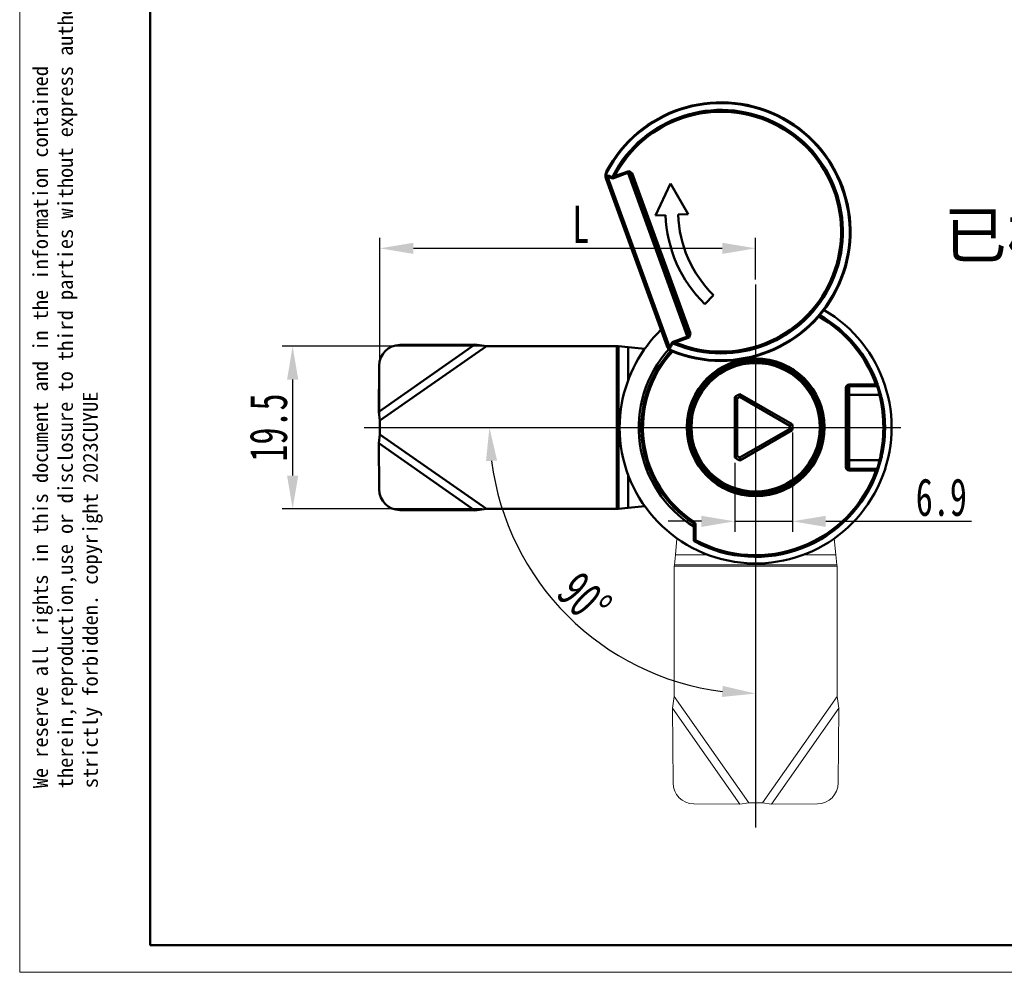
# Model space of a CAD drawing. Header units: millimetres. Extents: x 2881 to 3168, y 1602 to 1831.
# Tile 1 of 8: x 2881 to 2999, y 1602 to 1717. Entities that reach past the tile are written whole.
import ezdxf

# ---------------------------------------------------------------- set-up
doc = ezdxf.new("R2010")
doc.units = ezdxf.units.MM
doc.linetypes.add('CENTER', pattern=[10.16, 6.35, -1.27, 1.27, -1.27])
doc.linetypes.add('虚线', pattern=[2, 1, -1])
doc.layers.add('中心线层', color=1, linetype='CENTER')
for name, color, linetype, lineweight in [('尺寸线层', 3, 'Continuous', 18), ('粗实线层', 7, 'Continuous', 50), ('细实线层', 3, 'Continuous', 18), ('虚线层', 6, '虚线', 18)]:
    doc.layers.add(name, color=color, linetype=linetype, lineweight=lineweight)
doc.styles.get("Standard").update_dxf_attribs({"font": 'arial.ttf'})
doc.styles.add('标准', font='txt', dxfattribs={"width": 0.667})
doc.dimstyles.new('对齐', dxfattribs={"dimtxt": 2.5, "dimasz": 2, "dimexe": 1.25, "dimexo": 0.625, "dimtad": 1, "dimdsep": 46, "dimtxsty": '标准', "dimcen": 2.5, "dimclrd": 3, "dimclre": 3, "dimclrt": 3, "dimadec": 0, "dimazin": 0, "dimtfac": 1, "dimtmove": 0, "dimatfit": 3, "dimfxl": 1, "dimarcsym": 0})

# ---------------------------------------------------------------- blocks, each defined once
blk = doc.blocks.new('*D14')
at = {"layer": 'Defpoints', "color": 0, "linetype": 'ByBlock', "transparency": 16777216}
for p in [(2937.11, 1677.42), (2913.83, 1657.92), (2937.11, 1657.92)]:
    blk.add_point(p, dxfattribs=at)
at = {"layer": '尺寸线层', "color": 3, "linetype": 'ByBlock', "lineweight": -2, "transparency": 16777216}
for p, q in [((2936.48, 1677.42), (2912.58, 1677.42)), ((2913.83, 1673.42), (2913.83, 1661.92)), ((2936.48, 1657.92), (2912.58, 1657.92))]:
    blk.add_line(p, q, dxfattribs=at)
at = {"layer": '尺寸线层', "color": 3, "linetype": 'ByBlock', "transparency": 16777216}
for points in [[(2913.16, 1673.42), (2914.5, 1673.42), (2913.83, 1677.42)], [(2913.16, 1661.92), (2914.5, 1661.92), (2913.83, 1657.92)]]:
    blk.add_solid(points, dxfattribs=at)
at = {"layer": '尺寸线层', "color": 3, "linetype": 'ByBlock', "transparency": 16777216, "insert": (2910.95, 1667.67), "char_height": 4.5, "attachment_point": 5, "rotation": 90, "style": '标准'}
blk.add_mtext('19.5', dxfattribs=at)
blk = doc.blocks.new('*D15')
at = {"layer": 'Defpoints', "color": 0, "linetype": 'ByBlock', "transparency": 16777216}
for p in [(2969.29, 1689.15), (2969.29, 1684.81), (2924.29, 1667.67)]:
    blk.add_point(p, dxfattribs=at)
at = {"layer": '尺寸线层', "color": 3, "linetype": 'ByBlock', "lineweight": -2, "transparency": 16777216}
for p, q in [((2924.29, 1668.3), (2924.29, 1690.4)), ((2969.29, 1685.43), (2969.29, 1690.4)), ((2928.29, 1689.15), (2965.29, 1689.15))]:
    blk.add_line(p, q, dxfattribs=at)
at = {"layer": '尺寸线层', "color": 3, "linetype": 'ByBlock', "transparency": 16777216}
for points in [[(2928.29, 1689.81), (2928.29, 1688.48), (2924.29, 1689.15)], [(2965.29, 1689.81), (2965.29, 1688.48), (2969.29, 1689.15)]]:
    blk.add_solid(points, dxfattribs=at)
at = {"layer": '尺寸线层', "color": 3, "linetype": 'ByBlock', "transparency": 16777216, "insert": (2948.35, 1692.02), "char_height": 4.5, "attachment_point": 5, "style": '标准'}
blk.add_mtext('L', dxfattribs=at)
blk = doc.blocks.new('*D25')
at = {"layer": 'Defpoints', "color": 0, "linetype": 'ByBlock', "transparency": 16777216}
for p in [(2969.29, 1684.81), (2922.4, 1667.67), (2986.68, 1667.67), (2941.67, 1651.73), (2969.29, 1619.72)]:
    blk.add_point(p, dxfattribs=at)
at = {"layer": '尺寸线层', "color": 3, "linetype": 'ByBlock', "lineweight": -2, "transparency": 16777216}
blk.add_arc((2969.29, 1667.67), 31.88, 187.1928, 262.8072, dxfattribs=at)
at = {"layer": '尺寸线层', "color": 3, "linetype": 'ByBlock', "transparency": 16777216}
for points in [[(2936.99, 1663.64), (2938.32, 1663.72), (2937.4, 1667.67)], [(2965.34, 1636.71), (2965.25, 1635.38), (2969.29, 1635.79)]]:
    blk.add_solid(points, dxfattribs=at)
at = {"layer": '尺寸线层', "color": 3, "linetype": 'ByBlock', "transparency": 16777216, "insert": (2948.77, 1647.16), "char_height": 4.5, "attachment_point": 5, "rotation": 315, "style": '标准'}
blk.add_mtext('90°', dxfattribs=at)
blk = doc.blocks.new('*D23')
at = {"layer": 'Defpoints', "color": 0, "linetype": 'ByBlock', "transparency": 16777216}
for p in [(2973.69, 1667.7), (2966.79, 1664.08), (2973.69, 1656.43)]:
    blk.add_point(p, dxfattribs=at)
at = {"layer": '尺寸线层', "color": 3, "linetype": 'ByBlock', "lineweight": -2, "transparency": 16777216}
for p, q in [((2973.69, 1667.08), (2973.69, 1655.18)), ((2966.79, 1663.45), (2966.79, 1655.18)), ((2962.79, 1656.43), (2958.79, 1656.43)), ((2966.79, 1656.43), (2973.69, 1656.43)), ((2977.69, 1656.43), (2995.16, 1656.43))]:
    blk.add_line(p, q, dxfattribs=at)
at = {"layer": '尺寸线层', "color": 3, "linetype": 'ByBlock', "transparency": 16777216}
for points in [[(2962.79, 1657.09), (2962.79, 1655.76), (2966.79, 1656.43)], [(2977.69, 1657.09), (2977.69, 1655.76), (2973.69, 1656.43)]]:
    blk.add_solid(points, dxfattribs=at)
at = {"layer": '尺寸线层', "color": 3, "linetype": 'ByBlock', "transparency": 16777216, "insert": (2991.53, 1659.3), "char_height": 4.5, "attachment_point": 5, "style": '标准'}
blk.add_mtext('6.9', dxfattribs=at)

msp = doc.modelspace()

# ---------------------------------------------------------------- linework, layer by layer
at = {"layer": '中心线层', "linetype": 'ByBlock'}
for p, q in [((2969.286, 1684.806), (2969.286, 1619.722)), ((2922.401, 1667.674), (2986.676, 1667.674))]:
    msp.add_line(p, q, dxfattribs=at)
at = {"layer": '粗实线层', "linetype": 'ByBlock'}
for p, q in [((2951.474, 1698.256), (2951.396, 1698.296)), ((2952.395, 1697.78), (2954.083, 1698.394)), ((2951.344, 1697.493), (2951.292, 1697.704)), ((2951.364, 1697.437), (2951.344, 1697.493)), ((2958.634, 1677.464), (2951.364, 1697.437)), ((2951.387, 1697.693), (2951.384, 1697.638)), ((2951.384, 1697.638), (2958.778, 1677.323)), ((2951.399, 1697.836), (2951.387, 1697.693)), ((2951.399, 1697.836), (2951.421, 1697.909)), ((2951.434, 1697.658), (2951.416, 1697.737)), ((2958.829, 1677.34), (2951.434, 1697.658)), ((2951.504, 1697.804), (2951.55, 1697.753)), ((2951.55, 1697.753), (2958.979, 1677.342)), ((2953.993, 1698.187), (2952.165, 1697.522)), ((2952.395, 1697.78), (2952.206, 1697.877)), ((2954, 1698.139), (2953.993, 1698.187)), ((2961.104, 1678.62), (2954, 1698.139)), ((2954.133, 1698.174), (2954.149, 1698.143)), ((2954.149, 1698.143), (2961.221, 1678.713)), ((2954.362, 1697.971), (2961.273, 1678.982)), ((2954.515, 1698.136), (2961.497, 1678.954)), ((2959.105, 1696.927), (2957.312, 1693.081)), ((2961.194, 1693.234), (2959.105, 1696.927)), ((2957.312, 1693.081), (2958.504, 1693.128)), ((2960.003, 1693.187), (2961.194, 1693.234)), ((2963.202, 1682.455), (2964.252, 1683.526)), ((2959.302, 1677.914), (2961.13, 1678.579)), ((2961.332, 1678.479), (2959.643, 1677.864)), ((2961.13, 1678.579), (2961.104, 1678.62)), ((2961.221, 1678.713), (2961.229, 1678.679)), ((2924.138, 1669.561), (2935.669, 1677.634)), ((2924.286, 1668.498), (2937.034, 1677.424)), ((2926.684, 1677.57), (2935.669, 1677.634)), ((2937.034, 1677.424), (2935.669, 1677.634)), ((2937.034, 1677.424), (2952.665, 1677.424)), ((2952.665, 1677.424), (2952.665, 1657.924)), ((2952.665, 1677.424), (2952.846, 1677.406)), ((2952.846, 1657.942), (2952.846, 1677.406)), ((2952.846, 1677.406), (2954.026, 1677.289)), ((2954.026, 1677.289), (2955.996, 1677.093)), ((2954.026, 1673.373), (2954.026, 1677.289)), ((2958.654, 1677.408), (2958.634, 1677.464)), ((2958.778, 1677.323), (2958.815, 1677.283)), ((2958.866, 1677.267), (2958.829, 1677.34)), ((2958.981, 1677.139), (2958.917, 1677.18)), ((2958.979, 1677.342), (2958.976, 1677.273)), ((2959.643, 1677.864), (2959.562, 1677.668)), ((2959.244, 1676.908), (2959.211, 1676.826)), ((2924.178, 1675.078), (2924.138, 1669.561)), ((2980.086, 1672.429), (2980.286, 1672.429)), ((2980.086, 1662.919), (2980.086, 1672.429)), ((2980.286, 1671.397), (2980.286, 1672.429)), ((2980.486, 1672.837), (2980.486, 1672.641)), ((2980.486, 1672.837), (2983.688, 1672.837)), ((2980.486, 1672.641), (2980.486, 1671.593)), ((2983.823, 1672.641), (2980.486, 1672.641)), ((2983.877, 1672.905), (2983.688, 1672.837)), ((2966.786, 1671.321), (2967.086, 1671.16)), ((2966.786, 1664.08), (2966.786, 1671.321)), ((2967.086, 1671.16), (2967.086, 1664.241)), ((2967.4, 1671.676), (2967.39, 1671.336)), ((2973.382, 1667.876), (2967.39, 1671.336)), ((2967.4, 1671.676), (2973.672, 1668.055)), ((2980.286, 1663.951), (2980.286, 1671.397)), ((2980.486, 1671.593), (2980.486, 1663.755)), ((2984.126, 1671.593), (2980.486, 1671.593)), ((2924.138, 1669.561), (2924.286, 1668.498)), ((2984.738, 1668.89), (2984.738, 1668.89)), ((2924.286, 1668.498), (2924.286, 1666.85)), ((2973.672, 1668.055), (2973.382, 1667.876)), ((2924.286, 1666.85), (2924.138, 1665.787)), ((2924.286, 1666.85), (2937.034, 1657.924)), ((2967.39, 1664.066), (2973.382, 1667.525)), ((2973.672, 1667.346), (2967.4, 1663.725)), ((2973.382, 1667.525), (2973.672, 1667.346)), ((2924.138, 1665.787), (2935.669, 1657.714)), ((2924.138, 1665.787), (2924.178, 1660.27)), ((2967.086, 1664.241), (2966.786, 1664.08)), ((2967.39, 1664.066), (2967.4, 1663.725)), ((2980.286, 1662.919), (2980.086, 1662.919)), ((2980.286, 1662.919), (2980.286, 1663.951)), ((2984.126, 1663.755), (2980.486, 1663.755)), ((2980.486, 1663.755), (2980.486, 1662.707)), ((2954.026, 1658.059), (2954.026, 1661.975)), ((2980.486, 1662.707), (2983.823, 1662.707)), ((2980.486, 1662.707), (2980.486, 1662.511)), ((2983.688, 1662.511), (2980.486, 1662.511)), ((2983.688, 1662.511), (2983.877, 1662.443)), ((2955.996, 1658.255), (2954.026, 1658.059)), ((2926.684, 1657.778), (2935.669, 1657.714)), ((2935.669, 1657.714), (2937.034, 1657.924)), ((2937.034, 1657.924), (2952.665, 1657.924)), ((2952.846, 1657.942), (2952.665, 1657.924)), ((2954.026, 1658.059), (2952.846, 1657.942)), ((2961.905, 1656.371), (2961.795, 1656.203)), ((2962.086, 1656.036), (2961.886, 1656.036)), ((2961.886, 1654.174), (2961.886, 1656.036)), ((2962.086, 1656.036), (2962.086, 1654.174)), ((2962.086, 1654.174), (2961.886, 1654.174)), ((2962.086, 1654.174), (2961.992, 1653.998))]:
    msp.add_line(p, q, dxfattribs=at)
at = {"layer": '粗实线层'}
msp.add_lwpolyline([(2896.774, 1782.211), (3137.285, 1782.211), (3137.285, 1605.635), (2896.774, 1605.635)], close=True, dxfattribs=at)
at = {"layer": '粗实线层', "linetype": 'ByBlock'}
for radius in [8.25, 8.05, 8, 7.9, 7.7]:
    msp.add_circle((2969.286, 1667.701), radius, dxfattribs=at)
for centre, radius, start, end in [((2965.147, 1691.144), 15.5, 247.47887, 152.52113), ((2965.147, 1691.144), 15.412, 247.47887, 152.52113), ((2965.147, 1691.144), 14.588, 247.48784, 152.51216), ((2965.147, 1691.144), 14.376, 247.48784, 152.51216), ((2951.444, 1697.69), 0.153, 107.33154, 174.75368), ((2951.543, 1697.554), 0.209, 138.56873, 197.14926), ((2951.59, 1697.515), 0.239, 149.26655, 199.02219), ((2951.576, 1697.617), 0.2, 111.17802, 143.20792), ((2951.623, 1697.546), 0.219, 109.37659, 149.46822), ((2952.231, 1696.971), 0.695, 85.61383, 98.27267), ((2954.041, 1697.942), 0.25, 68.27821, 100.88938), ((2954.08, 1697.929), 0.225, 71.99079, 110.74268), ((2974.199, 1693.666), 15.704, 181.96324, 225.55253), ((2974.199, 1693.666), 14.204, 181.93313, 225.55253), ((2969.286, 1667.674), 16.289, 169.48135, 59.80495), ((2969.286, 1667.674), 15.3, 19.72297, 60.38875), ((2969.286, 1667.674), 15.5, 19.72297, 60.24494), ((2969.286, 1667.674), 16.289, 134.13955, 169.48135), ((2961.03, 1678.833), 0.225, 289.25732, 328.00921), ((2961.009, 1678.798), 0.25, 299.11062, 331.72179), ((2926.701, 1675.047), 2.523, 90.40233, 179.29983), ((2969.286, 1667.674), 14, 137.95196, 238.09102), ((2958.857, 1677.549), 0.239, 200.97781, 250.73345), ((2958.846, 1677.489), 0.209, 202.85074, 261.43127), ((2958.858, 1677.321), 0.153, 225.24632, 292.66846), ((2958.902, 1677.546), 0.219, 250.53178, 290.62341), ((2958.912, 1677.462), 0.2, 256.79208, 288.82198), ((2958.998, 1678.379), 0.695, 301.72733, 314.38617), ((2969.286, 1667.674), 13.7, 137.79402, 236.8548), ((2969.286, 1667.674), 13.5, 137.57613, 236.8548), ((2969.286, 1667.87), 15.3, 14.08478, 18.17112), ((2983.827, 1672.445), 0.196, 18.56851, 91.21409), ((2969.286, 1667.674), 15.5, 14.08478, 18.17112), ((2969.286, 1667.701), 4.4, 115.37646, 124.62354), ((2969.286, 1667.701), 4.1, 117.54851, 122.45149), ((2980.484, 1671.395), 0.198, 89.42236, 179.41047), ((2984.13, 1671.397), 0.197, 14.51818, 91.06276), ((2969.286, 1667.701), 4.1, 357.54851, 2.45149), ((2969.286, 1667.701), 4.4, 355.37646, 4.62354), ((2969.286, 1667.701), 4.4, 235.37646, 244.62354), ((2969.286, 1667.701), 4.1, 237.54851, 242.45149), ((2980.484, 1663.953), 0.198, 180.58953, 270.57764), ((2969.286, 1667.478), 15.3, 341.82888, 345.91522), ((2969.286, 1667.674), 15.5, 341.82888, 345.91522), ((2984.13, 1663.951), 0.197, 268.93724, 345.48182), ((2969.286, 1667.674), 15.5, 241.92751, 340.27703), ((2969.286, 1667.674), 15.3, 241.92751, 340.27703), ((2983.827, 1662.903), 0.196, 268.78591, 341.43149), ((2926.701, 1660.301), 2.523, 180.70017, 269.59767), ((2961.686, 1656.036), 0.2, 0, 56.8548), ((2961.686, 1656.036), 0.4, 0, 56.8548), ((2962.086, 1654.174), 0.2, 180, 241.92751)]:
    msp.add_arc(centre, radius, start, end, dxfattribs=at)
for centre, major_axis, ratio, start_param, end_param in [((2980.486, 1672.429), (0, -0.408), 0.9798336, 3.1415927, 4.712389), ((2980.486, 1672.429), (0, 0.212), 0.9422147, 0, 1.5707963), ((2980.486, 1662.919), (0, -0.408), 0.9798336, 4.712389, 6.2831853), ((2980.486, 1662.919), (0, 0.212), 0.9422147, 1.5707963, 3.1415927)]:
    msp.add_ellipse(centre, major_axis=major_axis, ratio=ratio, start_param=start_param, end_param=end_param, dxfattribs=at)
for points, knots in [([(2951.292, 1697.704), (2951.287, 1697.792), (2951.277, 1697.971), (2951.336, 1698.175), (2951.387, 1698.279), (2951.396, 1698.296)], [0, 0, 0, 0, 0.4438929, 0.9061845, 1, 1, 1, 1]), ([(2953.993, 1698.187), (2954.002, 1698.207), (2954.02, 1698.248), (2954.051, 1698.32), (2954.073, 1698.37), (2954.083, 1698.393), (2954.083, 1698.394)], [0, 0, 0, 0, 0.3367096, 0.6925769, 0.9807098, 1, 1, 1, 1]), ([(2954.083, 1698.394), (2954.084, 1698.393), (2954.089, 1698.368), (2954.101, 1698.315), (2954.119, 1698.238), (2954.128, 1698.195), (2954.133, 1698.174)], [0, 0, 0, 0, 0.0192827, 0.3073536, 0.6632402, 1, 1, 1, 1]), ([(2954.083, 1698.394), (2954.137, 1698.363), (2954.281, 1698.277), (2954.424, 1698.19), (2954.515, 1698.136)], [0, 0, 0, 0, 0.3699762, 1, 1, 1, 1]), ([(2951.416, 1697.737), (2951.41, 1697.719), (2951.4, 1697.686), (2951.389, 1697.653), (2951.384, 1697.638)], [0, 0, 0, 0, 0.5543514, 1, 1, 1, 1]), ([(2951.474, 1698.256), (2951.468, 1698.243), (2951.431, 1698.169), (2951.389, 1698.022), (2951.395, 1697.898), (2951.399, 1697.836)], [0, 0, 0, 0, 0.09186487, 0.54816819, 1, 1, 1, 1]), ([(2951.416, 1697.737), (2951.419, 1697.792), (2951.423, 1697.849), (2951.421, 1697.908), (2951.421, 1697.909)], [0, 0, 0, 0, 0.9794804, 1, 1, 1, 1]), ([(2951.421, 1697.909), (2951.422, 1697.908), (2951.453, 1697.871), (2951.479, 1697.837), (2951.504, 1697.804)], [0, 0, 0, 0, 0.0204373, 1, 1, 1, 1]), ([(2951.421, 1697.909), (2951.556, 1697.869), (2951.798, 1697.797), (2952.029, 1697.701), (2952.131, 1697.659)], [0, 0, 0, 0, 0.5586744, 1, 1, 1, 1]), ([(2952.165, 1697.522), (2952.029, 1697.579), (2951.828, 1697.665), (2951.618, 1697.731), (2951.55, 1697.753)], [0, 0, 0, 0, 0.67447514, 1, 1, 1, 1]), ([(2952.131, 1697.659), (2952.143, 1697.711), (2952.16, 1697.786), (2952.196, 1697.856), (2952.206, 1697.877)], [0, 0, 0, 0, 0.6969779, 1, 1, 1, 1]), ([(2952.165, 1697.522), (2952.165, 1697.523), (2952.161, 1697.538), (2952.152, 1697.578), (2952.139, 1697.628), (2952.131, 1697.659)], [0, 0, 0, 0, 0.0241565, 0.4006954, 1, 1, 1, 1]), ([(2952.285, 1697.664), (2952.263, 1697.632), (2952.227, 1697.581), (2952.184, 1697.539), (2952.166, 1697.523), (2952.165, 1697.522)], [0, 0, 0, 0, 0.6007789, 0.9764269, 1, 1, 1, 1]), ([(2952.395, 1697.78), (2952.381, 1697.768), (2952.34, 1697.733), (2952.307, 1697.692), (2952.285, 1697.664)], [0, 0, 0, 0, 0.3339028, 1, 1, 1, 1]), ([(2954.366, 1698.013), (2954.358, 1698.018), (2954.286, 1698.061), (2954.213, 1698.105), (2954.149, 1698.143), (2954.149, 1698.143)], [0, 0, 0, 0, 0.1137407, 0.9970855, 1, 1, 1, 1]), ([(2954.362, 1697.971), (2954.359, 1697.98), (2954.354, 1697.998), (2954.362, 1698.008), (2954.366, 1698.013)], [0, 0, 0, 0, 0.54108283, 1, 1, 1, 1]), ([(2954.366, 1698.013), (2954.375, 1698.021), (2954.394, 1698.036), (2954.439, 1698.074), (2954.48, 1698.108), (2954.506, 1698.129), (2954.514, 1698.135), (2954.515, 1698.136)], [0, 0, 0, 0, 0.2878222, 0.5751611, 0.8748916, 0.9849237, 1, 1, 1, 1]), ([(2961.332, 1678.479), (2961.331, 1678.479), (2961.308, 1678.491), (2961.259, 1678.515), (2961.189, 1678.55), (2961.149, 1678.57), (2961.13, 1678.579)], [0, 0, 0, 0, 0.0192902, 0.3074231, 0.6632904, 1, 1, 1, 1]), ([(2961.221, 1678.713), (2961.221, 1678.714), (2961.245, 1678.784), (2961.273, 1678.864), (2961.301, 1678.943), (2961.304, 1678.952)], [0, 0, 0, 0, 0.0029145, 0.8862593, 1, 1, 1, 1]), ([(2961.229, 1678.679), (2961.239, 1678.66), (2961.259, 1678.621), (2961.295, 1678.551), (2961.32, 1678.503), (2961.331, 1678.48), (2961.332, 1678.479)], [0, 0, 0, 0, 0.3367598, 0.6926464, 0.9807173, 1, 1, 1, 1]), ([(2961.304, 1678.952), (2961.297, 1678.954), (2961.284, 1678.958), (2961.277, 1678.974), (2961.273, 1678.982)], [0, 0, 0, 0, 0.5359628, 1, 1, 1, 1]), ([(2961.304, 1678.952), (2961.316, 1678.952), (2961.34, 1678.952), (2961.399, 1678.953), (2961.452, 1678.953), (2961.486, 1678.954), (2961.495, 1678.954), (2961.497, 1678.954)], [0, 0, 0, 0, 0.28782219, 0.57516109, 0.87489165, 0.98492367, 1, 1, 1, 1]), ([(2961.497, 1678.954), (2961.462, 1678.854), (2961.408, 1678.696), (2961.352, 1678.537), (2961.332, 1678.479)], [0, 0, 0, 0, 0.6300238, 1, 1, 1, 1]), ([(2958.75, 1677.213), (2958.722, 1677.263), (2958.683, 1677.33), (2958.66, 1677.392), (2958.654, 1677.408)], [0, 0, 0, 0, 0.7463184, 1, 1, 1, 1]), ([(2959.211, 1676.826), (2959.13, 1676.867), (2958.973, 1676.948), (2958.829, 1677.096), (2958.767, 1677.188), (2958.75, 1677.213)], [0, 0, 0, 0, 0.4301939, 0.8470255, 1, 1, 1, 1]), ([(2958.778, 1677.323), (2958.791, 1677.315), (2958.821, 1677.296), (2958.85, 1677.278), (2958.866, 1677.267)], [0, 0, 0, 0, 0.4456486, 1, 1, 1, 1]), ([(2958.815, 1677.283), (2958.823, 1677.274), (2958.854, 1677.241), (2958.89, 1677.206), (2958.917, 1677.18)], [0, 0, 0, 0, 0.24025833, 1, 1, 1, 1]), ([(2958.981, 1677.139), (2958.98, 1677.14), (2958.974, 1677.147), (2958.938, 1677.193), (2958.899, 1677.233), (2958.866, 1677.267)], [0, 0, 0, 0, 0.0205114, 0.1512984, 1, 1, 1, 1]), ([(2958.917, 1677.18), (2958.929, 1677.163), (2958.972, 1677.099), (2959.073, 1676.995), (2959.187, 1676.937), (2959.244, 1676.908)], [0, 0, 0, 0, 0.1575639, 0.5772866, 1, 1, 1, 1]), ([(2958.976, 1677.273), (2958.979, 1677.231), (2958.981, 1677.188), (2958.981, 1677.14), (2958.981, 1677.139)], [0, 0, 0, 0, 0.97956274, 1, 1, 1, 1]), ([(2958.979, 1677.342), (2959.017, 1677.402), (2959.135, 1677.588), (2959.235, 1677.782), (2959.302, 1677.914)], [0, 0, 0, 0, 0.3255249, 1, 1, 1, 1]), ([(2959.364, 1677.787), (2959.313, 1677.689), (2959.197, 1677.467), (2959.058, 1677.257), (2958.981, 1677.139)], [0, 0, 0, 0, 0.4413256, 1, 1, 1, 1]), ([(2959.302, 1677.914), (2959.303, 1677.914), (2959.326, 1677.913), (2959.386, 1677.909), (2959.446, 1677.892), (2959.485, 1677.882)], [0, 0, 0, 0, 0.0235749, 0.3832778, 1, 1, 1, 1]), ([(2959.364, 1677.787), (2959.35, 1677.817), (2959.328, 1677.863), (2959.309, 1677.9), (2959.302, 1677.913), (2959.302, 1677.914)], [0, 0, 0, 0, 0.6152709, 0.9758417, 1, 1, 1, 1]), ([(2959.562, 1677.668), (2959.511, 1677.691), (2959.439, 1677.724), (2959.381, 1677.773), (2959.364, 1677.787)], [0, 0, 0, 0, 0.6992472, 1, 1, 1, 1]), ([(2959.485, 1677.882), (2959.498, 1677.878), (2959.549, 1677.865), (2959.603, 1677.864), (2959.643, 1677.864)], [0, 0, 0, 0, 0.2643958, 1, 1, 1, 1]), ([(2983.688, 1672.837), (2983.705, 1672.814), (2983.738, 1672.768), (2983.78, 1672.706), (2983.81, 1672.661), (2983.819, 1672.647), (2983.823, 1672.641)], [0, 0, 0, 0, 0.2785115, 0.5485274, 0.797051, 1, 1, 1, 1]), ([(2984.013, 1672.508), (2984.009, 1672.52), (2984, 1672.546), (2983.97, 1672.637), (2983.927, 1672.762), (2983.893, 1672.857), (2983.877, 1672.905)], [0, 0, 0, 0, 0.2157151, 0.4701462, 0.7348739, 1, 1, 1, 1]), ([(2984.126, 1663.755), (2984.13, 1663.772), (2984.146, 1663.839), (2984.189, 1664.024), (2984.259, 1664.357), (2984.34, 1664.785), (2984.42, 1665.285), (2984.49, 1665.848), (2984.546, 1666.456), (2984.58, 1667.099), (2984.59, 1667.766), (2984.573, 1668.436), (2984.531, 1669.092), (2984.467, 1669.706), (2984.39, 1670.261), (2984.308, 1670.737), (2984.231, 1671.127), (2984.165, 1671.426), (2984.139, 1671.538), (2984.126, 1671.593)], [0, 0, 0, 0, 0.0215631, 0.0837911, 0.1460275, 0.2072139, 0.2684005, 0.3281364, 0.3878658, 0.4478385, 0.5078073, 0.5694138, 0.6310258, 0.6931666, 0.7553144, 0.8164464, 0.877576, 0.9387921, 1, 1, 1, 1]), ([(2984.32, 1671.446), (2984.333, 1671.392), (2984.36, 1671.285), (2984.427, 1670.996), (2984.505, 1670.622), (2984.588, 1670.163), (2984.665, 1669.629), (2984.73, 1669.038), (2984.773, 1668.407), (2984.79, 1667.763), (2984.78, 1667.121), (2984.746, 1666.502), (2984.689, 1665.917), (2984.617, 1665.376), (2984.537, 1664.894), (2984.455, 1664.483), (2984.383, 1664.161), (2984.34, 1663.983), (2984.324, 1663.918), (2984.32, 1663.902)], [0, 0, 0, 0, 0.060856, 0.1217239, 0.1827529, 0.2437879, 0.3060782, 0.368364, 0.4302608, 0.4921531, 0.5524093, 0.6126688, 0.6725697, 0.7324753, 0.7936155, 0.8547518, 0.9166765, 0.9785886, 1, 1, 1, 1]), ([(2983.823, 1662.707), (2983.818, 1662.7), (2983.81, 1662.687), (2983.78, 1662.643), (2983.742, 1662.586), (2983.709, 1662.54), (2983.691, 1662.514), (2983.688, 1662.511)], [0, 0, 0, 0, 0.2187841, 0.4465264, 0.6917975, 0.958395, 1, 1, 1, 1]), ([(2983.877, 1662.443), (2983.879, 1662.45), (2983.898, 1662.503), (2983.931, 1662.598), (2983.97, 1662.712), (2984, 1662.801), (2984.009, 1662.827), (2984.013, 1662.84)], [0, 0, 0, 0, 0.0393691, 0.2937953, 0.5348393, 0.7677285, 1, 1, 1, 1])]:
    msp.add_open_spline(points, degree=3, knots=knots, dxfattribs=at)
at = {"layer": '细实线层'}
msp.add_lwpolyline([(2881.137, 1786.597), (3141.671, 1786.597), (3141.671, 1602.381), (2881.137, 1602.381)], close=True, dxfattribs=at)
at = {"layer": '虚线层', "linetype": 'ByBlock'}
for p, q in [((2959.671, 1652.415), (2959.867, 1654.384)), ((2978.705, 1654.384), (2978.9, 1652.415)), ((2959.554, 1651.234), (2959.671, 1652.415)), ((2963.587, 1652.415), (2959.671, 1652.415)), ((2978.9, 1652.415), (2974.985, 1652.415)), ((2978.9, 1652.415), (2979.018, 1651.234)), ((2959.536, 1651.053), (2959.554, 1651.234)), ((2979.018, 1651.234), (2959.554, 1651.234)), ((2979.018, 1651.234), (2979.036, 1651.053)), ((2959.536, 1651.053), (2979.036, 1651.053)), ((2959.536, 1635.422), (2959.536, 1651.053)), ((2979.036, 1635.422), (2979.036, 1651.053)), ((2959.536, 1635.422), (2959.325, 1634.057)), ((2968.462, 1622.674), (2959.536, 1635.422)), ((2970.11, 1622.674), (2979.036, 1635.422)), ((2979.246, 1634.057), (2979.036, 1635.422)), ((2967.399, 1622.527), (2959.325, 1634.057)), ((2959.39, 1625.072), (2959.325, 1634.057)), ((2971.172, 1622.527), (2979.246, 1634.057)), ((2979.182, 1625.072), (2979.246, 1634.057)), ((2961.882, 1622.566), (2967.399, 1622.527)), ((2967.399, 1622.527), (2968.462, 1622.674)), ((2968.462, 1622.674), (2970.11, 1622.674)), ((2970.11, 1622.674), (2971.172, 1622.527)), ((2971.172, 1622.527), (2976.689, 1622.566))]:
    msp.add_line(p, q, dxfattribs=at)
for centre, start, end in [((2961.913, 1625.089), 180.40233, 269.29983), ((2976.659, 1625.089), 270.70017, 359.59767)]:
    msp.add_arc(centre, 2.523, start, end, dxfattribs=at)

# ---------------------------------------------------------------- texts
at = {"layer": 'Defpoints', "color": 1, "insert": (3013.359, 1690.433), "char_height": 5.51181, "attachment_point": 5}
msp.add_mtext_dynamic_manual_height_columns('{\\fSimSun|b0|i0|c134|p34;已核验\\H0.5461x;2026.05.28}', width=43.48818, gutter_width=1, heights=[44.644], dxfattribs=at)
at = {"layer": '粗实线层', "color": 3, "insert": (2882.728, 1624.444), "char_height": 1.791809, "width": 105.26883, "attachment_point": 1, "rotation": 90}
msp.add_mtext('{\\fSimHei|b0|i0|c134|p49;We reserve all rights in this document and in the information contained therein,reproduction,use or disclosure to third parties without express authority is strictly forbidden. copyright 2023CUYUE}', dxfattribs=at)

# ---------------------------------------------------------------- dimensions: what is measured, and where the dimension line sits
at = {"layer": '尺寸线层', "linetype": 'ByBlock'}
dim = msp.add_linear_dim(base=(2969.286, 1689.147), p1=(2924.286, 1667.674), p2=(2969.286, 1684.806), text='L', dimstyle='对齐', override={"dimtxt": 4.5, "dimasz": 4}, dxfattribs=at)
dim.commit()
dim.dimension.update_dxf_attribs({"geometry": '*D15', "text_midpoint": (2948.353, 1689.147), "dimtype": 160})
dim = msp.add_angular_dim_2l(base=(2941.674, 1651.732), line1=((2922.401, 1667.674), (2986.676, 1667.674)), line2=((2969.286, 1684.806), (2969.286, 1619.722)), dimstyle='对齐', override={"dimtxt": 4.5, "dimasz": 4}, dxfattribs=at)
dim.commit()
dim.dimension.update_dxf_attribs({"geometry": '*D25', "text_midpoint": (2948.774, 1647.162)})
dim = msp.add_linear_dim(base=(2913.828, 1657.924), p1=(2937.11, 1677.424), p2=(2937.11, 1657.924), angle=90, text='19.5', dimstyle='对齐', override={"dimtxt": 4.5, "dimasz": 4}, dxfattribs=at)
dim.commit()
dim.dimension.update_dxf_attribs({"geometry": '*D14', "text_midpoint": (2910.953, 1667.674)})
dim = msp.add_linear_dim(base=(2973.686, 1656.427), p1=(2966.786, 1664.08), p2=(2973.686, 1667.701), dimstyle='对齐', override={"dimtxt": 4.5, "dimasz": 4}, dxfattribs=at)
dim.commit()
dim.dimension.update_dxf_attribs({"geometry": '*D23', "text_midpoint": (2991.535, 1656.427), "dimtype": 160})

doc.saveas('drawing.dxf')
